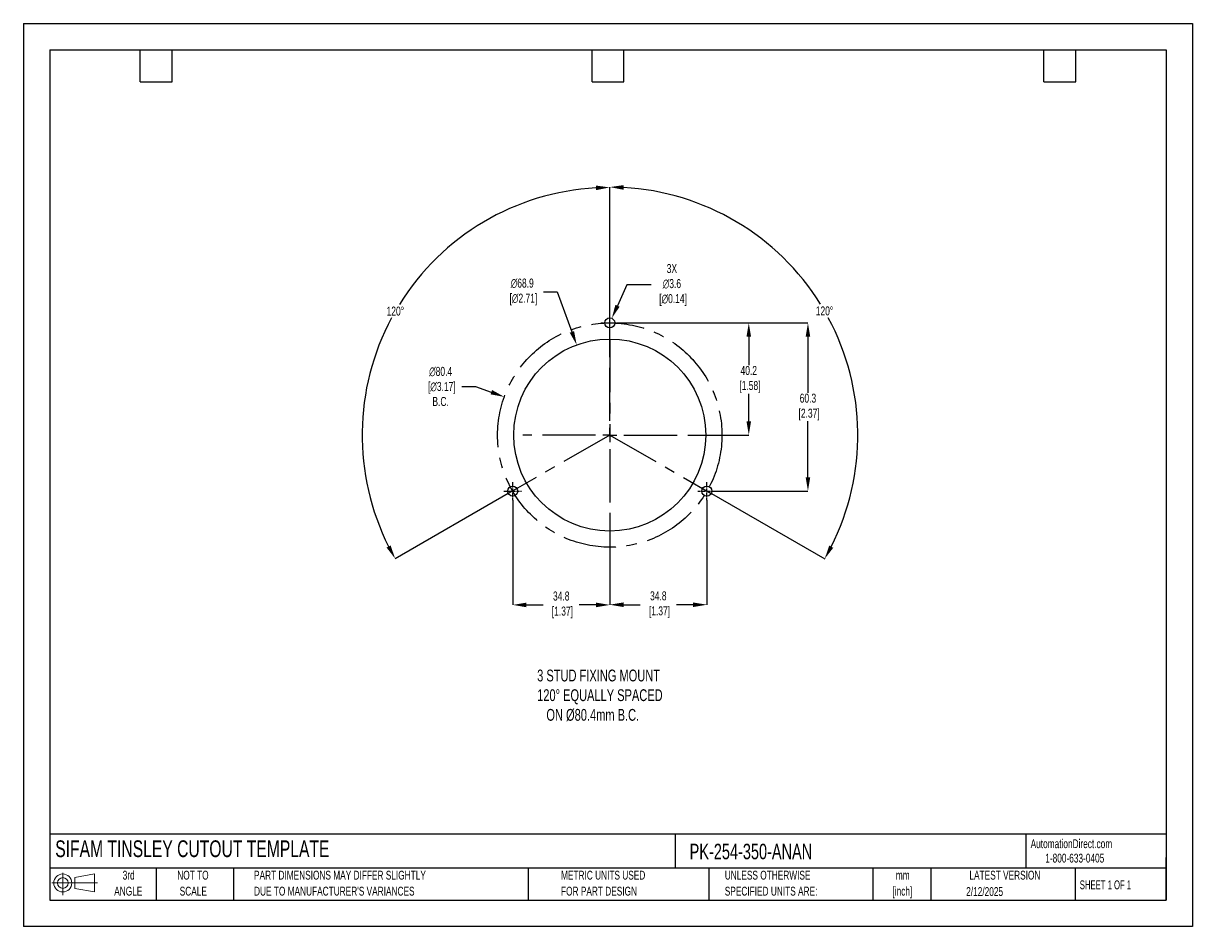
# Model space of a CAD drawing. Header units: millimetres. Extents: x 0 to 419, y 0 to 324.
import ezdxf

# ---------------------------------------------------------------- set-up
doc = ezdxf.new("R2010")
doc.units = ezdxf.units.MM
doc.header["$LTSCALE"] = 1.5
doc.header["$PDSIZE"] = -1
doc.linetypes.add('CENTERX2', pattern=[20.32, 12.7, -2.54, 2.54, -2.54])
for name, color, linetype in [('1', 7, 'Continuous'), ('CENTER', 40, 'CENTERX2'), ('SLD-DEFPOINTS', 7, 'Continuous')]:
    doc.layers.add(name, color=color, linetype=linetype)
doc.layers.add('DIMENSIONS', color=140, linetype='Continuous', lineweight=25)
doc.layers.add('TEXT', color=140, linetype='Continuous', lineweight=25)
doc.styles.add('SLDTEXTSTYLE0', font='TXT', dxfattribs={"width": 0.7})
doc.styles.add('SLDTEXTSTYLE1', font='TXT', dxfattribs={"width": 0.65})
doc.dimstyles.new('SLDDIMSTYLE0', dxfattribs={"dimtxt": 3.237012, "dimasz": 4.953, "dimexe": 0, "dimexo": 0.0625, "dimgap": 0.809253, "dimtad": 0, "dimtih": 1, "dimtoh": 1, "dimrnd": 1e-09, "dimzin": 12, "dimdsep": 46, "dimtxsty": 'SLDTEXTSTYLE0', "dimsah": 1, "dimcen": 0, "dimadec": 0, "dimazin": 3, "dimtfac": 1, "dimtofl": 0, "dimtmove": 0, "dimatfit": 3, "dimfxl": 0, "dimfrac": 2, "dimtolj": 1, "dimtzin": 12, "dimarcsym": 0})

# ---------------------------------------------------------------- blocks, each defined once
blk = doc.blocks.new('Block11')
at = {"color": 7, "linetype": 'Continuous', "lineweight": 18}
for p, q in [((0, 4.32), (16.31, 4.32)), ((3.88, 7.97), (3.88, 0)), ((8.22, 6.25), (15.26, 7.55)), ((8.22, 2.39), (8.22, 6.25)), ((15.26, 7.55), (15.26, 1.1)), ((8.22, 2.39), (15.26, 1.1))]:
    blk.add_line(p, q, dxfattribs=at)
for radius in [3.23, 1.93]:
    blk.add_circle((3.88, 4.32), radius, dxfattribs=at)
blk = doc.blocks.new('Block12')
at = {"layer": 'SLD-DEFPOINTS'}
blk.add_blockref('Block11', (0, 0), dxfattribs=at)
blk = doc.blocks.new('SW_NOTE_0_1')
at = {"layer": 'TEXT', "color": 0, "linetype": 'CENTERX2', "lineweight": 18, "char_height": 3.175, "attachment_point": 2, "style": 'SLDTEXTSTYLE0'}
for s, insert in [('mm', (4.27, 4.09)), ('[inch]', (4.14, -1.64))]:
    blk.add_mtext(s, dxfattribs=dict(at, insert=insert))
blk = doc.blocks.new('SW_NOTE_0_2')
at = {"layer": 'TEXT', "color": 0, "linetype": 'CENTERX2', "lineweight": 18, "char_height": 3.175, "attachment_point": 1, "style": 'SLDTEXTSTYLE0'}
for s, insert in [('UNLESS OTHERWISE', (0, 4.09)), ('SPECIFIED UNITS ARE:', (0, -1.64))]:
    blk.add_mtext(s, dxfattribs=dict(at, insert=insert))
blk = doc.blocks.new('SW_NOTE_0_3')
at = {"layer": 'TEXT', "color": 0, "linetype": 'CENTERX2', "lineweight": 18, "char_height": 3.175, "attachment_point": 1, "style": 'SLDTEXTSTYLE0'}
for s, insert in [('PART DIMENSIONS MAY DIFFER SLIGHTLY', (0, 4.09)), ("DUE TO MANUFACTURER'S VARIANCES", (0, -1.64))]:
    blk.add_mtext(s, dxfattribs=dict(at, insert=insert))
blk = doc.blocks.new('SW_NOTE_0_4')
at = {"layer": 'TEXT', "color": 0, "linetype": 'CENTERX2', "lineweight": 18, "char_height": 3.175, "attachment_point": 2, "style": 'SLDTEXTSTYLE0'}
for s, insert in [('NOT TO', (7.89, 4.09)), ('SCALE', (8.03, -1.64))]:
    blk.add_mtext(s, dxfattribs=dict(at, insert=insert))
blk = doc.blocks.new('SW_NOTE_0_5')
at = {"layer": 'TEXT', "color": 0, "linetype": 'CENTERX2', "lineweight": 18, "char_height": 3.175, "attachment_point": 2, "style": 'SLDTEXTSTYLE0'}
for s, insert in [('3rd', (3.47, 4.09)), ('ANGLE', (3.33, -1.64))]:
    blk.add_mtext(s, dxfattribs=dict(at, insert=insert))
blk = doc.blocks.new('SW_NOTE_0_6')
at = {"layer": 'TEXT', "color": 0, "linetype": 'CENTERX2', "lineweight": 18, "char_height": 3.175, "attachment_point": 1, "style": 'SLDTEXTSTYLE0'}
for s, insert in [('METRIC UNITS USED', (0, 4.09)), ('FOR PART DESIGN', (0, -1.64))]:
    blk.add_mtext(s, dxfattribs=dict(at, insert=insert))
blk = doc.blocks.new('SW_CENTERMARKSYMBOL_0')
at = {"layer": 'CENTER', "color": 0}
for p, q in [((0, 5.08), (0, 31.2)), ((-5.08, 0), (-31.2, 0)), ((0, 0), (-2.54, 0)), ((0, 0), (0, 2.54)), ((0, 0), (0, -2.54)), ((0, 0), (2.54, 0)), ((5.08, 0), (31.2, 0)), ((0, -5.08), (0, -31.2))]:
    blk.add_line(p, q, dxfattribs=at)
blk = doc.blocks.new('*D23')
at = {"layer": 'Defpoints', "color": 0}
for p in [(213.38, 216.45), (248.18, 156.15), (281.22, 156.15)]:
    blk.add_point(p, dxfattribs=at)
at = {"layer": 'DIMENSIONS', "color": 0, "lineweight": -2}
for p, q in [((213.44, 216.45), (281.22, 216.45)), ((281.22, 211.5), (281.22, 191.43)), ((281.22, 161.11), (281.22, 181.18)), ((248.24, 156.15), (281.22, 156.15))]:
    blk.add_line(p, q, dxfattribs=at)
at = {"layer": 'DIMENSIONS', "color": 0}
for points in [[(280.4, 211.5), (282.05, 211.5), (281.22, 216.45)], [(280.4, 161.11), (282.05, 161.11), (281.22, 156.15)]]:
    blk.add_solid(points, dxfattribs=at)
at = {"layer": 'DIMENSIONS', "color": 0, "insert": (281.22, 186.3), "char_height": 3.237, "attachment_point": 5, "style": 'SLDTEXTSTYLE0'}
blk.add_mtext('\\A1;60.3\\P [2.37]', dxfattribs=at)
blk = doc.blocks.new('*D24')
at = {"layer": 'Defpoints', "color": 0}
for p in [(213.38, 216.45), (241.38, 176.25), (260.01, 176.25)]:
    blk.add_point(p, dxfattribs=at)
at = {"layer": 'DIMENSIONS', "color": 0, "lineweight": -2}
for p, q in [((213.44, 216.45), (248.45, 216.45)), ((251.49, 216.45), (260.01, 216.45)), ((260.01, 211.5), (260.01, 201.34)), ((260.01, 181.21), (260.01, 191.09)), ((241.44, 176.25), (260.01, 176.25))]:
    blk.add_line(p, q, dxfattribs=at)
at = {"layer": 'DIMENSIONS', "color": 0}
for points in [[(259.19, 211.5), (260.84, 211.5), (260.01, 216.45)], [(259.19, 181.21), (260.84, 181.21), (260.01, 176.25)]]:
    blk.add_solid(points, dxfattribs=at)
at = {"layer": 'DIMENSIONS', "color": 0, "insert": (260.01, 196.22), "char_height": 3.237, "attachment_point": 5, "style": 'SLDTEXTSTYLE0'}
blk.add_mtext('\\A1;40.2\\P [1.58]', dxfattribs=at)
blk = doc.blocks.new('*D28')
at = {"layer": 'Defpoints', "color": 0}
for p in [(153.14, 244.27), (210.19, 207.25), (210.19, 176.25), (210.19, 176.25), (173.81, 155.29)]:
    blk.add_point(p, dxfattribs=at)
at = {"layer": 'DIMENSIONS', "color": 0, "lineweight": -2}
for p, q in [((210.19, 207.32), (210.19, 265.03)), ((173.75, 155.26), (133.27, 131.93))]:
    blk.add_line(p, q, dxfattribs=at)
for start, end in [(93.1972, 148.1485), (151.7693, 206.7537)]:
    blk.add_arc((210.19, 176.25), 88.77, start, end, dxfattribs=at)
at = {"layer": 'DIMENSIONS', "color": 0}
for points in [[(205.21, 265.71), (205.26, 264.06), (210.19, 265.03)], [(131.64, 136.68), (130.19, 135.9), (133.27, 131.93)]]:
    blk.add_solid(points, dxfattribs=at)
at = {"layer": 'DIMENSIONS', "color": 0, "insert": (133.33, 220.67), "char_height": 3.237, "attachment_point": 5, "style": 'SLDTEXTSTYLE0'}
blk.add_mtext('\\A1;120°', dxfattribs=at)
blk = doc.blocks.new('*D29')
at = {"layer": 'Defpoints', "color": 0}
for p in [(210.19, 207.25), (297.74, 191.74), (210.19, 176.25), (210.19, 176.25), (246.57, 155.29)]:
    blk.add_point(p, dxfattribs=at)
at = {"layer": 'DIMENSIONS', "color": 0, "lineweight": -2}
for p, q in [((210.19, 207.32), (210.19, 265.16)), ((246.62, 155.26), (287.22, 131.87))]:
    blk.add_line(p, q, dxfattribs=at)
for start, end in [(31.8486, 86.8077), (333.2414, 28.2334)]:
    blk.add_arc((210.19, 176.25), 88.91, start, end, dxfattribs=at)
at = {"layer": 'DIMENSIONS', "color": 0}
for points in [[(215.11, 264.2), (215.16, 265.85), (210.19, 265.16)], [(290.3, 135.83), (288.85, 136.62), (287.22, 131.87)]]:
    blk.add_solid(points, dxfattribs=at)
at = {"layer": 'DIMENSIONS', "color": 0, "insert": (287.16, 220.74), "char_height": 3.237, "attachment_point": 5, "style": 'SLDTEXTSTYLE0'}
blk.add_mtext('\\A1;120°', dxfattribs=at)
blk = doc.blocks.new('*D31')
at = {"layer": 'Defpoints', "color": 0}
for p in [(198.33, 208.57), (222.04, 143.93)]:
    blk.add_point(p, dxfattribs=at)
at = {"layer": 'DIMENSIONS', "color": 0, "lineweight": -2}
for p, q in [((186.42, 227.55), (191.37, 227.55)), ((191.37, 227.55), (196.63, 213.22))]:
    blk.add_line(p, q, dxfattribs=at)
at = {"layer": 'DIMENSIONS', "color": 0}
blk.add_solid([(197.4, 213.51), (195.85, 212.94), (198.33, 208.57)], dxfattribs=at)
at = {"layer": 'DIMENSIONS', "color": 0, "insert": (178.81, 227.55), "char_height": 3.237, "attachment_point": 5, "style": 'SLDTEXTSTYLE0'}
blk.add_mtext('\\A1;∅68.9\\P [∅2.71]', dxfattribs=at)
blk = doc.blocks.new('*D32')
at = {"layer": 'Defpoints', "color": 0}
for p in [(210.92, 218.1), (209.45, 214.81)]:
    blk.add_point(p, dxfattribs=at)
at = {"layer": 'DIMENSIONS', "color": 0, "lineweight": -2}
for p, q in [((216.32, 230.08), (212.96, 222.61)), ((225.05, 230.08), (216.32, 230.08))]:
    blk.add_line(p, q, dxfattribs=at)
at = {"layer": 'DIMENSIONS', "color": 0}
blk.add_solid([(212.2, 222.95), (213.71, 222.27), (210.92, 218.1)], dxfattribs=at)
at = {"layer": 'DIMENSIONS', "color": 0, "insert": (232.46, 230.08), "char_height": 3.237, "attachment_point": 5, "style": 'SLDTEXTSTYLE0'}
blk.add_mtext('\\A1;3X\\P∅3.6\\P [∅0.14]', dxfattribs=at)
blk = doc.blocks.new('*D33')
at = {"layer": 'Defpoints', "color": 0}
for p in [(172.39, 189.94), (247.98, 162.57)]:
    blk.add_point(p, dxfattribs=at)
at = {"layer": 'DIMENSIONS', "color": 0, "lineweight": -2}
for p, q in [((157.17, 193.66), (162.12, 193.66)), ((162.12, 193.66), (167.73, 191.63))]:
    blk.add_line(p, q, dxfattribs=at)
at = {"layer": 'DIMENSIONS', "color": 0}
blk.add_solid([(168.01, 192.4), (167.45, 190.85), (172.39, 189.94)], dxfattribs=at)
at = {"layer": 'DIMENSIONS', "color": 0, "insert": (149.56, 193.66), "char_height": 3.237, "attachment_point": 5, "style": 'SLDTEXTSTYLE0'}
blk.add_mtext('\\A1;∅80.4\\P [∅3.17]\\PB.C.', dxfattribs=at)
blk = doc.blocks.new('*D35')
at = {"layer": 'Defpoints', "color": 0}
for p in [(244.99, 152.96), (210.19, 145.06), (210.19, 115.42)]:
    blk.add_point(p, dxfattribs=at)
at = {"layer": 'DIMENSIONS', "color": 0, "lineweight": -2}
for p, q in [((244.99, 152.9), (244.99, 115.42)), ((210.19, 145), (210.19, 115.42)), ((215.14, 115.42), (221.11, 115.42)), ((240.03, 115.42), (234.06, 115.42))]:
    blk.add_line(p, q, dxfattribs=at)
at = {"layer": 'DIMENSIONS', "color": 0}
for points in [[(215.14, 116.24), (215.14, 114.59), (210.19, 115.42)], [(240.03, 116.24), (240.03, 114.59), (244.99, 115.42)]]:
    blk.add_solid(points, dxfattribs=at)
at = {"layer": 'DIMENSIONS', "color": 0, "insert": (227.59, 115.42), "char_height": 3.237, "attachment_point": 5, "style": 'SLDTEXTSTYLE0'}
blk.add_mtext('\\A1;34.8\\P [1.37]', dxfattribs=at)
blk = doc.blocks.new('*D36')
at = {"layer": 'Defpoints', "color": 0}
for p in [(175.39, 152.96), (210.19, 145.06), (210.19, 115.35)]:
    blk.add_point(p, dxfattribs=at)
at = {"layer": 'DIMENSIONS', "color": 0, "lineweight": -2}
for p, q in [((175.39, 152.9), (175.39, 115.35)), ((210.19, 145), (210.19, 115.35)), ((180.34, 115.35), (186.31, 115.35)), ((205.23, 115.35), (199.26, 115.35))]:
    blk.add_line(p, q, dxfattribs=at)
at = {"layer": 'DIMENSIONS', "color": 0}
for points in [[(180.34, 116.17), (180.34, 114.52), (175.39, 115.35)], [(205.23, 116.17), (205.23, 114.52), (210.19, 115.35)]]:
    blk.add_solid(points, dxfattribs=at)
at = {"layer": 'DIMENSIONS', "color": 0, "insert": (192.79, 115.35), "char_height": 3.237, "attachment_point": 5, "style": 'SLDTEXTSTYLE0'}
blk.add_mtext('\\A1;34.8\\P [1.37]', dxfattribs=at)

msp = doc.modelspace()

# ---------------------------------------------------------------- linework, layer by layer
at = {"color": 7, "linetype": 'Continuous'}
for p, q in [((0.004, 323.854), (0.004, 0.004)), ((0.004, 323.854), (419.104, 323.854)), ((419.104, 323.854), (419.104, 0.004)), ((419.104, 0.004), (0.004, 0.004))]:
    msp.add_line(p, q, dxfattribs=at)
at = {"layer": '1', "color": 1, "linetype": 'Continuous'}
for centre, radius in [((210.185, 216.454), 1.8), ((210.185, 176.254), 34.425), ((175.385, 156.154), 1.8), ((244.985, 156.154), 1.8)]:
    msp.add_circle(centre, radius, dxfattribs=at)
at = {"layer": 'CENTER', "ltscale": 0.05}
for p, q in [((210.185, 213.264), (210.185, 219.644)), ((206.995, 216.454), (213.375, 216.454)), ((175.385, 152.964), (175.385, 159.344)), ((244.985, 152.964), (244.985, 159.344)), ((172.195, 156.154), (178.575, 156.154)), ((241.795, 156.154), (248.175, 156.154))]:
    msp.add_line(p, q, dxfattribs=at)
at = {"layer": 'CENTER'}
for p, q in [((210.185, 210.679), (210.185, 176.254)), ((210.185, 176.254), (173.805, 155.291)), ((210.185, 176.254), (246.565, 155.291))]:
    msp.add_line(p, q, dxfattribs=at)
msp.add_circle((210.185, 176.254), 40.2, dxfattribs=at)
at = {"layer": 'TEXT'}
for p, q in [((9.525, 314.325), (409.575, 314.325)), ((9.525, 314.325), (9.525, 9.525)), ((41.91, 302.895), (41.91, 314.325)), ((53.34, 302.895), (53.34, 314.325)), ((203.835, 302.895), (203.835, 314.325)), ((215.265, 302.895), (215.265, 314.325)), ((365.76, 302.895), (365.76, 314.325)), ((377.19, 302.895), (377.19, 314.325)), ((409.575, 314.325), (409.575, 9.525)), ((41.91, 302.895), (53.34, 302.895)), ((203.835, 302.895), (215.265, 302.895)), ((365.76, 302.895), (377.19, 302.895)), ((409.575, 33.189), (9.525, 33.189)), ((233.638, 33.189), (233.638, 20.955)), ((359.363, 33.189), (359.363, 20.955)), ((409.575, 9.525), (409.575, 24.765)), ((409.575, 20.955), (9.525, 20.955)), ((47.625, 20.955), (47.625, 9.525)), ((75.317, 20.955), (75.317, 9.525)), ((180.97, 20.955), (180.97, 9.525)), ((245.67, 20.955), (245.67, 9.525)), ((304.536, 20.955), (304.536, 9.525)), ((325.218, 20.955), (325.218, 9.525)), ((377.023, 20.955), (377.023, 9.525)), ((9.525, 9.525), (409.575, 9.525))]:
    msp.add_line(p, q, dxfattribs=at)

# ---------------------------------------------------------------- block references
at = {"layer": 'CENTER'}
msp.add_blockref('SW_CENTERMARKSYMBOL_0', (210.185, 176.254), dxfattribs=at)
at = {"layer": 'SLD-DEFPOINTS'}
msp.add_blockref('Block12', (10.257, 11.331), dxfattribs=at)
at = {"layer": 'TEXT', "linetype": 'CENTERX2', "lineweight": 18}
for name, p in [('SW_NOTE_0_5', (34.271, 15.953)), ('SW_NOTE_0_4', (52.886, 15.953)), ('SW_NOTE_0_3', (82.679, 15.953)), ('SW_NOTE_0_6', (192.718, 15.953)), ('SW_NOTE_0_2', (251.412, 15.953)), ('SW_NOTE_0_1', (310.929, 15.949))]:
    msp.add_blockref(name, p, dxfattribs=at)

# ---------------------------------------------------------------- texts
at = {"layer": 'DIMENSIONS', "insert": (184.165, 92.16), "char_height": 4.23333, "attachment_point": 1, "style": 'SLDTEXTSTYLE0'}
msp.add_mtext_dynamic_manual_height_columns('3 STUD FIXING MOUNT\\P120%%D EQUALLY SPACED\\P   ON %%C80.4mm B.C.', width=99.50754, gutter_width=21.167, heights=[0], dxfattribs=at)
at = {"layer": 'TEXT', "linetype": 'CENTERX2', "lineweight": 25, "attachment_point": 1, "style": 'SLDTEXTSTYLE0'}
for s, insert, char_height in [('SIFAM TINSLEY CUTOUT TEMPLATE', (11.42, 30.931), 6), ('PK-254-350-ANAN', (238.812, 29.714), 5.55625)]:
    msp.add_mtext(s, dxfattribs=dict(at, insert=insert, char_height=char_height))
at = {"layer": 'TEXT', "linetype": 'CENTERX2', "lineweight": 18, "char_height": 3.175}
for s, insert, attachment_point, style in [('AutomationDirect.com', (361.042, 31.315), 1, 'SLDTEXTSTYLE0'), ('1-800-633-0405', (366.287, 26.156), 1, 'SLDTEXTSTYLE0'), ('LATEST VERSION', (351.828, 20.046), 2, 'SLDTEXTSTYLE0'), ('2/12/2025', (344.552, 14.161), 2, 'SLDTEXTSTYLE0'), ('SHEET 1 OF 1', (378.662, 16.577), 1, 'SLDTEXTSTYLE1')]:
    msp.add_mtext(s, dxfattribs=dict(at, insert=insert, attachment_point=attachment_point, style=style))

# ---------------------------------------------------------------- dimensions: what is measured, and where the dimension line sits
at = {"layer": 'DIMENSIONS'}
for base, line1, picture, middle in [((153.144, 244.273), ((210.185, 176.254), (173.805, 155.291)), '*D28', (133.326, 220.673)), ((297.735, 191.743), ((210.185, 176.254), (246.565, 155.291)), '*D29', (287.164, 220.742))]:
    dim = msp.add_angular_dim_2l(base=base, line1=line1, line2=((210.185, 207.254), (210.185, 176.254)), dimstyle='SLDDIMSTYLE0', dxfattribs=at)
    dim.commit()
    dim.dimension.update_dxf_attribs({"geometry": picture, "text_midpoint": middle})
for p1, p2, text, picture, middle in [((209.446, 214.813), (210.924, 218.095), '3X\\P<>\\P[]', '*D32', (232.465, 230.075)), ((247.983, 162.566), (172.388, 189.942), '<>\\P[]\\PB.C.', '*D33', (149.564, 193.659))]:
    dim = msp.add_diameter_dim_2p(p1=p1, p2=p2, text=text, dimstyle='SLDDIMSTYLE0', dxfattribs=at)
    dim.commit()
    dim.dimension.update_dxf_attribs({"geometry": picture, "text_midpoint": middle, "dimtype": 163})
dim = msp.add_diameter_dim_2p(p1=(222.0381, 143.9338), p2=(198.3325, 208.5741), text='<>\\P[]', dimstyle='SLDDIMSTYLE0', override={"dimdec": 1}, dxfattribs=at)
dim.commit()
dim.dimension.update_dxf_attribs({"geometry": '*D31', "text_midpoint": (178.8119, 227.5543), "dimtype": 163})
dim = msp.add_linear_dim(base=(281.221, 156.154), p1=(213.375, 216.454), p2=(248.175, 156.154), angle=90, text='<>\\P[]', dimstyle='SLDDIMSTYLE0', dxfattribs=at)
dim.commit()
dim.dimension.update_dxf_attribs({"geometry": '*D23', "text_midpoint": (281.221, 186.304)})
dim = msp.add_linear_dim(base=(260.013, 176.254), p1=(213.375, 216.454), p2=(241.381, 176.254), angle=90, text='<>\\P[]', dimstyle='SLDDIMSTYLE0', override={"dimdec": 1, "dimzin": 4}, dxfattribs=at)
dim.commit()
dim.dimension.update_dxf_attribs({"geometry": '*D24', "text_midpoint": (260.013, 196.215), "dimtype": 160})
for base, p1, picture, middle in [((210.185, 115.349), (175.385, 152.964), '*D36', (192.785, 115.349)), ((210.185, 115.416), (244.985, 152.964), '*D35', (227.585, 115.416))]:
    dim = msp.add_linear_dim(base=base, p1=p1, p2=(210.185, 145.058), text='<>\\P[]', dimstyle='SLDDIMSTYLE0', dxfattribs=at)
    dim.commit()
    dim.dimension.update_dxf_attribs({"geometry": picture, "text_midpoint": middle})

doc.saveas('drawing.dxf')
